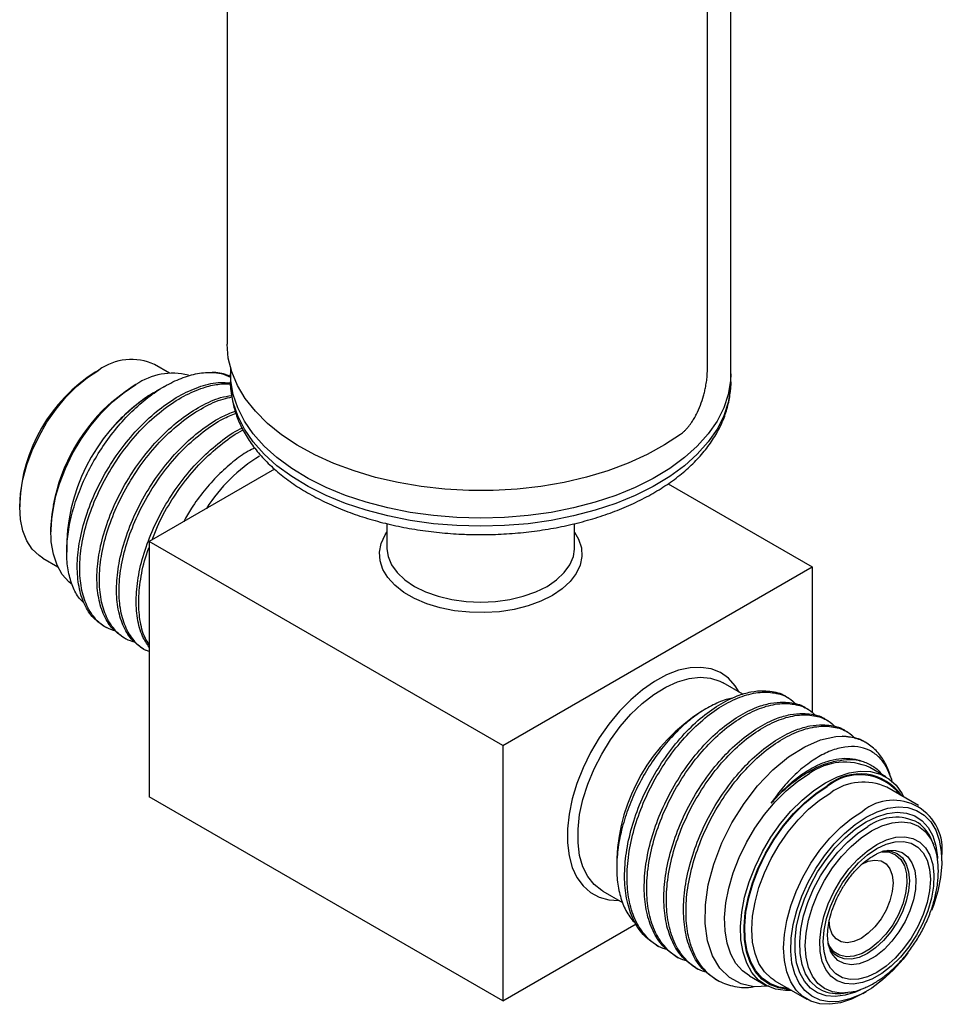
# Model space of a CAD drawing. Header units: inches. Extents: x 3.16 to 12.52, y 1.38 to 9.55.
# Tile 11 of 13: x 10.87 to 11.79, y 7.58 to 8.57. Entities that reach past the tile are written whole.
import ezdxf

# ---------------------------------------------------------------- set-up
doc = ezdxf.new("R2010")
doc.units = ezdxf.units.IN
doc.header["$MEASUREMENT"] = 0

msp = doc.modelspace()

# ---------------------------------------------------------------- linework, layer by layer
at = {"color": 7, "linetype": 'Continuous', "lineweight": 25}
for p, q in [((11.58332, 8.21364), (11.58332, 9.16199)), ((11.55997, 8.21866), (11.55997, 9.02346)), ((11.07982, 8.8164), (11.07982, 8.24338)), ((11.02227, 8.21439), (11.00735, 8.223)), ((10.95147, 8.21746), (10.94793, 8.21542)), ((11.08332, 8.21914), (11.08332, 8.21364)), ((11.08332, 8.21364), (11.08332, 8.2056)), ((11.58332, 8.2056), (11.58332, 8.21364)), ((10.98859, 8.20297), (10.98682, 8.20195)), ((11.01715, 8.20109), (11.00879, 8.19627)), ((11.08333, 8.20408), (11.08332, 8.2056)), ((11.58332, 8.2056), (11.58331, 8.20483)), ((11.0055, 8.19437), (11.0045, 8.19379)), ((11.12712, 8.11844), (11.00186, 8.04613)), ((11.5206, 8.10385), (11.66477, 8.02062)), ((10.87246, 8.08469), (10.87246, 8.0806)), ((11.23957, 8.06403), (11.23957, 8.0395)), ((11.42707, 8.0395), (11.42707, 8.064)), ((10.90357, 8.05774), (10.90357, 8.0557)), ((10.91948, 8.04652), (10.91948, 8.03532)), ((11.35541, 7.84203), (11.00186, 8.04613)), ((11.00186, 8.04613), (11.00186, 7.79096)), ((11.23957, 8.0395), (11.23958, 8.03872)), ((11.42705, 8.03848), (11.42707, 8.0395)), ((10.89561, 8.02944), (10.91053, 8.02083)), ((11.35541, 7.84203), (11.66477, 8.02062)), ((11.66477, 8.02062), (11.66477, 7.87488)), ((10.95661, 7.9614), (10.95907, 7.95998)), ((10.97626, 7.95006), (10.97871, 7.94864)), ((10.9959, 7.93872), (10.99835, 7.9373)), ((11.59536, 7.89337), (11.57552, 7.90482)), ((11.64127, 7.88946), (11.63815, 7.89126)), ((11.55904, 7.87916), (11.55427, 7.87641)), ((11.66091, 7.87812), (11.65846, 7.87954)), ((11.68056, 7.86678), (11.6781, 7.8682)), ((11.7002, 7.85544), (11.69774, 7.85686)), ((11.71831, 7.84499), (11.71738, 7.84552)), ((11.35541, 7.84203), (11.35541, 7.58686)), ((11.73815, 7.81093), (11.72224, 7.82012)), ((11.7438, 7.80868), (11.74436, 7.80526)), ((11.77102, 7.78214), (11.7392, 7.80051)), ((11.35541, 7.58686), (11.00186, 7.79096)), ((11.78591, 7.74332), (11.78428, 7.7473)), ((11.46926, 7.72914), (11.46926, 7.71983)), ((11.79417, 7.7269), (11.79417, 7.73098)), ((11.45528, 7.69654), (11.47502, 7.68514)), ((11.35541, 7.58686), (11.48855, 7.66372)), ((11.50865, 7.64272), (11.5111, 7.6413)), ((11.52829, 7.63138), (11.53075, 7.62996)), ((11.68313, 7.63669), (11.68254, 7.63804)), ((11.54793, 7.62004), (11.55039, 7.61862)), ((11.602, 7.61183), (11.61791, 7.60265)), ((11.56757, 7.6087), (11.57003, 7.60728)), ((11.62746, 7.60695), (11.62557, 7.60812)), ((11.62746, 7.60695), (11.65928, 7.58858)), ((11.69608, 7.59452), (11.70035, 7.5951)), ((11.70243, 7.59543), (11.70035, 7.5951)), ((11.71517, 7.59412), (11.7187, 7.59616))]:
    msp.add_line(p, q, dxfattribs=at)
at = {"color": 7, "linetype": 'Continuous', "lineweight": 25, "flags": 128}
for points in [[(11.53289, 8.15314), (11.51711, 8.14259), (11.49967, 8.13295), (11.48072, 8.12432), (11.46043, 8.11676), (11.43899, 8.11036), (11.41659, 8.10516), (11.39344, 8.10121), (11.36974, 8.09855), (11.3457, 8.09721), (11.32156, 8.09719), (11.29753, 8.0985), (11.27381, 8.10112), (11.25064, 8.10504), (11.22822, 8.1102), (11.20675, 8.11658), (11.18643, 8.12411), (11.16744, 8.13271), (11.14996, 8.14233), (11.13414, 8.15285), (11.12012, 8.1642), (11.10804, 8.17627), (11.098, 8.18895), (11.0901, 8.20212), (11.0844, 8.21566), (11.08097, 8.22946), (11.07982, 8.24338)], [(10.89561, 8.02944), (10.89176, 8.03199), (10.885, 8.03851), (10.8796, 8.04682), (10.87566, 8.05674), (10.87326, 8.06808), (10.87246, 8.0806), (10.87326, 8.09405), (10.87566, 8.10816), (10.8796, 8.12263), (10.885, 8.13718), (10.89176, 8.1515), (10.89973, 8.16531), (10.90876, 8.17832), (10.91865, 8.19027), (10.92922, 8.20092), (10.94023, 8.21005), (10.95148, 8.21747)], [(11.33332, 8.06932), (11.30955, 8.06997), (11.286, 8.07193), (11.26288, 8.07517), (11.2404, 8.07966), (11.21876, 8.08536), (11.19816, 8.09223), (11.17878, 8.1002), (11.1608, 8.10919), (11.14438, 8.11913), (11.12967, 8.12993), (11.11681, 8.14148), (11.10591, 8.15369), (11.09707, 8.16644), (11.09036, 8.17962), (11.08586, 8.1931), (11.0836, 8.20677), (11.08332, 8.21364)], [(11.33332, 8.06932), (11.30955, 8.06997), (11.286, 8.07193), (11.26288, 8.07517), (11.2404, 8.07966), (11.21876, 8.08536), (11.19816, 8.09223), (11.17878, 8.1002), (11.1608, 8.10919), (11.14438, 8.11913), (11.12967, 8.12993), (11.11681, 8.14148), (11.10591, 8.15369), (11.09707, 8.16644), (11.09036, 8.17962), (11.08586, 8.1931), (11.0836, 8.20677), (11.08332, 8.21364)], [(11.58332, 8.21364), (11.58303, 8.20677), (11.58077, 8.1931), (11.57627, 8.17962), (11.56957, 8.16644), (11.56072, 8.15369), (11.54982, 8.14148), (11.53696, 8.12993), (11.52225, 8.11913), (11.50584, 8.10919), (11.48786, 8.1002), (11.46848, 8.09223), (11.44787, 8.08536), (11.42623, 8.07966), (11.40375, 8.07517), (11.38063, 8.07193), (11.35708, 8.06997), (11.33332, 8.06932)], [(11.58332, 8.21364), (11.58303, 8.20677), (11.58077, 8.1931), (11.57627, 8.17962), (11.56957, 8.16644), (11.56072, 8.15369), (11.54982, 8.14148), (11.53696, 8.12993), (11.52225, 8.11913), (11.50584, 8.10919), (11.48786, 8.1002), (11.46848, 8.09223), (11.44787, 8.08536), (11.42623, 8.07966), (11.40375, 8.07517), (11.38063, 8.07193), (11.35708, 8.06997), (11.33332, 8.06932)], [(10.92401, 8.00365), (10.9216, 8.00566), (10.91496, 8.01319), (10.90976, 8.0225), (10.9061, 8.03341), (10.90404, 8.04571), (10.90362, 8.05916), (10.90486, 8.0735), (10.90773, 8.08845), (10.91218, 8.10371), (10.91811, 8.119), (10.92541, 8.13401), (10.93395, 8.14846), (10.94354, 8.16205), (10.95402, 8.17453), (10.96516, 8.18565), (10.97677, 8.19519), (10.9886, 8.20298)], [(11.33332, 8.06128), (11.30955, 8.06194), (11.286, 8.06389), (11.26288, 8.06713), (11.2404, 8.07162), (11.21876, 8.07733), (11.19816, 8.08419), (11.17878, 8.09216), (11.1608, 8.10115), (11.14438, 8.11109), (11.12967, 8.12189), (11.11681, 8.13344), (11.10591, 8.14565), (11.09707, 8.1584), (11.09036, 8.17158), (11.08586, 8.18507), (11.0836, 8.19874), (11.08333, 8.20408)], [(11.58331, 8.20483), (11.58303, 8.19874), (11.58077, 8.18507), (11.57627, 8.17158), (11.56957, 8.1584), (11.56072, 8.14565), (11.54982, 8.13344), (11.53696, 8.12189), (11.52225, 8.11109), (11.50584, 8.10115), (11.48786, 8.09216), (11.46848, 8.08419), (11.44787, 8.07733), (11.42623, 8.07162), (11.40375, 8.06713), (11.38063, 8.06389), (11.35708, 8.06194), (11.33332, 8.06128)], [(11.42707, 8.05545), (11.43112, 8.0485), (11.43393, 8.03992), (11.4345, 8.03119), (11.4328, 8.02251), (11.42888, 8.01407), (11.42283, 8.00606), (11.41478, 7.99867), (11.40491, 7.99204), (11.39344, 7.98635), (11.38063, 7.9817), (11.36676, 7.9782), (11.35214, 7.97594), (11.3371, 7.97497), (11.32198, 7.97529), (11.30711, 7.97692), (11.29283, 7.9798), (11.27945, 7.98388), (11.26727, 7.98907), (11.25657, 7.99525), (11.24759, 8.00228), (11.24051, 8.01), (11.23552, 8.01825), (11.2327, 8.02683), (11.23214, 8.03556), (11.23383, 8.04424), (11.23775, 8.05268), (11.23957, 8.05545)], [(11.23958, 8.03872), (11.24072, 8.03103), (11.24416, 8.02278), (11.24978, 8.01493), (11.25747, 8.00769), (11.26703, 8.00123), (11.27821, 7.99571), (11.29076, 7.99128), (11.30435, 7.98803), (11.31865, 7.98604), (11.33332, 7.98538), (11.34798, 7.98604), (11.36229, 7.98803), (11.37588, 7.99128), (11.38842, 7.99571), (11.39961, 8.00123), (11.40916, 8.00769), (11.41685, 8.01493), (11.42248, 8.02278), (11.42591, 8.03103), (11.42705, 8.03848)], [(11.59178, 7.89543), (11.58782, 7.90177), (11.58099, 7.90931), (11.57289, 7.91498), (11.56368, 7.91865), (11.55351, 7.92028), (11.54256, 7.91983), (11.53103, 7.9173), (11.51914, 7.91275), (11.50707, 7.90625), (11.49507, 7.89793), (11.48333, 7.88792), (11.47207, 7.87641), (11.46149, 7.8636), (11.45177, 7.84973), (11.4431, 7.83504), (11.43562, 7.81978), (11.42947, 7.80424), (11.42476, 7.78869), (11.42157, 7.77341), (11.41996, 7.75868), (11.41996, 7.74474), (11.42157, 7.73186), (11.42476, 7.72026), (11.42947, 7.71015), (11.43562, 7.70171), (11.4431, 7.69509), (11.45177, 7.69041), (11.46149, 7.68776), (11.47154, 7.68715)], [(11.45528, 7.69654), (11.45423, 7.69716), (11.44661, 7.70325), (11.44032, 7.71124), (11.43549, 7.72097), (11.43223, 7.73225), (11.43057, 7.74486), (11.43057, 7.75856), (11.43223, 7.77308), (11.43549, 7.78813), (11.44032, 7.80343), (11.44661, 7.81868), (11.45423, 7.83358), (11.46305, 7.84783), (11.47288, 7.86117), (11.48354, 7.87333), (11.49483, 7.88408), (11.50651, 7.8932), (11.51836, 7.90052), (11.53016, 7.9059), (11.54167, 7.90923), (11.55267, 7.91045), (11.56294, 7.90953), (11.57229, 7.90649), (11.57552, 7.90482)], [(11.62152, 7.60149), (11.62106, 7.60138), (11.60649, 7.60099), (11.59352, 7.60393), (11.58187, 7.6103), (11.57243, 7.61958), (11.56496, 7.63202), (11.56005, 7.64678), (11.55764, 7.66417), (11.55793, 7.6827), (11.56085, 7.70292), (11.56627, 7.72349), (11.57431, 7.74469), (11.58433, 7.76475), (11.59653, 7.78426), (11.61015, 7.80191), (11.62537, 7.81785), (11.64091, 7.83073), (11.65721, 7.84094), (11.67291, 7.84768), (11.68841, 7.85113), (11.69473, 7.85151), (11.69473, 7.85151)], [(11.67803, 7.80498), (11.68987, 7.81086), (11.70147, 7.81471), (11.71262, 7.81646), (11.72309, 7.81607), (11.73269, 7.81356), (11.74122, 7.80897), (11.74852, 7.80239), (11.75446, 7.79395), (11.75611, 7.79075)], [(11.602, 7.61183), (11.59512, 7.61684), (11.58848, 7.62437), (11.58328, 7.63368), (11.57962, 7.64459), (11.57756, 7.65689), (11.57714, 7.67035), (11.57838, 7.68469), (11.58125, 7.69963), (11.5857, 7.7149), (11.59163, 7.73019), (11.59893, 7.7452), (11.60747, 7.75964), (11.61706, 7.77323), (11.62754, 7.78571), (11.63868, 7.79683), (11.65029, 7.80638), (11.66212, 7.81416)], [(11.64437, 7.59719), (11.63811, 7.59705), (11.62805, 7.5985), (11.61896, 7.60206), (11.61103, 7.60766), (11.60439, 7.61519), (11.59919, 7.6245), (11.59553, 7.63541), (11.59347, 7.64771), (11.59305, 7.66116), (11.59429, 7.6755), (11.59716, 7.69045), (11.60161, 7.70572), (11.60754, 7.721), (11.61484, 7.73601), (11.62338, 7.75046), (11.63297, 7.76405), (11.64345, 7.77653), (11.65459, 7.78765), (11.6662, 7.79719), (11.67803, 7.80498)], [(11.64248, 7.59828), (11.64071, 7.59831), (11.63086, 7.59973), (11.62196, 7.60322), (11.61419, 7.6087), (11.60769, 7.61607), (11.6026, 7.62519), (11.59901, 7.63587), (11.59699, 7.64792), (11.59659, 7.66109), (11.5978, 7.67513), (11.60061, 7.68977), (11.60496, 7.70472), (11.61077, 7.71969), (11.61792, 7.73439), (11.62628, 7.74853), (11.63568, 7.76184), (11.64593, 7.77406), (11.65685, 7.78495), (11.66821, 7.79429), (11.6798, 7.80192)], [(11.64083, 7.59923), (11.63127, 7.60063), (11.62245, 7.60409), (11.61474, 7.60952), (11.6083, 7.61683), (11.60326, 7.62587), (11.5997, 7.63647), (11.5977, 7.64841), (11.59729, 7.66147), (11.5985, 7.67539), (11.60128, 7.6899), (11.6056, 7.70473), (11.61136, 7.71957), (11.61845, 7.73414), (11.62673, 7.74816), (11.63605, 7.76136), (11.64622, 7.77348), (11.65704, 7.78427), (11.66831, 7.79354), (11.6798, 7.8011)], [(11.62557, 7.60812), (11.62362, 7.6095), (11.61686, 7.61602), (11.61146, 7.62433), (11.60752, 7.63425), (11.60512, 7.64559), (11.60432, 7.65811), (11.60512, 7.67156), (11.60752, 7.68567), (11.61146, 7.70014), (11.61686, 7.71469), (11.62362, 7.72901), (11.63159, 7.74282), (11.64061, 7.75583), (11.65051, 7.76778), (11.66107, 7.77843), (11.67209, 7.78756), (11.68333, 7.79498)], [(11.71517, 7.59412), (11.71515, 7.59411), (11.70391, 7.58855), (11.69289, 7.58496), (11.68233, 7.58341), (11.67243, 7.58394), (11.66341, 7.58653), (11.65544, 7.59113), (11.64868, 7.59765), (11.64328, 7.60596), (11.63934, 7.61588), (11.63694, 7.62722), (11.63614, 7.63974), (11.63694, 7.65319), (11.63934, 7.6673), (11.64328, 7.68177), (11.64868, 7.69632), (11.65544, 7.71064), (11.66341, 7.72445), (11.67243, 7.73746), (11.68233, 7.74941), (11.69289, 7.76006), (11.70391, 7.76919), (11.71515, 7.77661), (11.71515, 7.77661)], [(11.71869, 7.77049), (11.72968, 7.7759), (11.74044, 7.77934), (11.75073, 7.78074), (11.76034, 7.78006), (11.76906, 7.77732), (11.77671, 7.77257), (11.78312, 7.76592), (11.78816, 7.75752), (11.79172, 7.74753), (11.79372, 7.73617), (11.79412, 7.72368), (11.79292, 7.71034), (11.79013, 7.69642), (11.78582, 7.68222), (11.78395, 7.67719)], [(11.7604, 7.63475), (11.75563, 7.62863), (11.74565, 7.61747), (11.7351, 7.60771), (11.7242, 7.59957), (11.71318, 7.59321), (11.70228, 7.58876), (11.69172, 7.58634), (11.68175, 7.58598), (11.67256, 7.5877), (11.66435, 7.59145), (11.6573, 7.59716), (11.65156, 7.60471), (11.64725, 7.61393), (11.64446, 7.62464), (11.64326, 7.63659), (11.64366, 7.64954), (11.64566, 7.66321), (11.64922, 7.67731), (11.65426, 7.69153), (11.66067, 7.70558), (11.66832, 7.71916), (11.67704, 7.73197), (11.68665, 7.74375), (11.69694, 7.75424), (11.7077, 7.76321), (11.71869, 7.77049), (11.71869, 7.77049)], [(11.71869, 7.76576), (11.72933, 7.77098), (11.73973, 7.77424), (11.74966, 7.77547), (11.7589, 7.77465), (11.76725, 7.77178), (11.7745, 7.76694), (11.78051, 7.76023), (11.78514, 7.7518), (11.78829, 7.74184), (11.78988, 7.73058), (11.78996, 7.72924)], [(11.71295, 7.59784), (11.70805, 7.59566), (11.69765, 7.5924), (11.68772, 7.59117), (11.67848, 7.59199), (11.67013, 7.59486), (11.66288, 7.5997), (11.65687, 7.60641), (11.65224, 7.61484), (11.64909, 7.6248), (11.6475, 7.63606), (11.6475, 7.64838), (11.64909, 7.66149), (11.65224, 7.67507), (11.65687, 7.68885), (11.66288, 7.7025), (11.67013, 7.71572), (11.67848, 7.72822), (11.68772, 7.73971), (11.69765, 7.74995), (11.70805, 7.75869), (11.71869, 7.76576)], [(11.674, 7.59763), (11.66945, 7.60036), (11.66311, 7.6063), (11.65811, 7.61403), (11.65457, 7.62336), (11.65258, 7.63407), (11.65218, 7.64591), (11.65338, 7.6586), (11.65615, 7.67185), (11.66043, 7.68534), (11.66612, 7.69876), (11.67308, 7.7118), (11.68115, 7.72414), (11.69014, 7.7355), (11.69984, 7.74562), (11.71003, 7.75425), (11.72046, 7.7612)], [(11.70035, 7.5951), (11.6939, 7.59469), (11.68503, 7.59584), (11.67712, 7.59908), (11.67037, 7.60431), (11.66493, 7.61141), (11.66095, 7.62021), (11.65852, 7.63049), (11.65771, 7.64199), (11.65852, 7.65444), (11.66095, 7.66752), (11.66493, 7.68091), (11.67037, 7.69429), (11.67712, 7.70732), (11.68503, 7.71969), (11.6939, 7.73109), (11.70351, 7.74123), (11.71362, 7.74987), (11.72399, 7.7568)], [(11.72399, 7.7568), (11.73436, 7.76184), (11.74448, 7.76488), (11.75409, 7.76583), (11.76295, 7.76467), (11.77086, 7.76144), (11.77762, 7.75621), (11.78305, 7.7491), (11.78611, 7.74283)], [(11.7293, 7.74313), (11.73895, 7.74775), (11.74832, 7.75035), (11.75714, 7.75083), (11.76517, 7.7492), (11.77216, 7.7455), (11.77792, 7.73984), (11.78228, 7.73237), (11.78511, 7.72331), (11.78634, 7.71293), (11.78593, 7.70152), (11.78389, 7.68941), (11.78028, 7.67695), (11.7752, 7.66449), (11.76881, 7.6524), (11.76127, 7.64103), (11.75282, 7.63069), (11.74368, 7.62169), (11.73414, 7.61429), (11.72445, 7.6087), (11.71491, 7.60508), (11.70578, 7.60354), (11.69732, 7.60411), (11.68979, 7.60679), (11.68339, 7.61149), (11.67831, 7.61808), (11.6747, 7.62637), (11.67266, 7.63613), (11.67225, 7.64706), (11.67348, 7.65887), (11.67631, 7.6712), (11.68068, 7.6837), (11.68643, 7.69601), (11.69343, 7.70779), (11.70145, 7.71868), (11.71027, 7.72838), (11.71965, 7.73661), (11.7293, 7.74313)], [(11.7293, 7.73905), (11.7386, 7.74348), (11.74762, 7.7459), (11.75608, 7.74622), (11.76373, 7.74445), (11.77033, 7.74064), (11.77568, 7.7349), (11.77963, 7.72741), (11.78205, 7.71839), (11.78286, 7.70812), (11.78205, 7.69691), (11.77963, 7.6851), (11.77568, 7.67305), (11.77033, 7.66113), (11.76373, 7.64969), (11.75608, 7.63909), (11.74762, 7.62965), (11.7386, 7.62165), (11.7293, 7.61534), (11.72, 7.61091), (11.71098, 7.6085), (11.70251, 7.60817), (11.69487, 7.60994), (11.68826, 7.61375), (11.68291, 7.61949), (11.67896, 7.62698), (11.67655, 7.636), (11.67573, 7.64628), (11.67655, 7.65749), (11.67896, 7.66929), (11.68291, 7.68134), (11.68826, 7.69327), (11.69487, 7.7047), (11.70251, 7.7153), (11.71098, 7.72474), (11.72, 7.73274), (11.7293, 7.73905)], [(11.73967, 7.73725), (11.74049, 7.73735), (11.74799, 7.73722), (11.75462, 7.73503), (11.76014, 7.73085), (11.76436, 7.72485), (11.76712, 7.71724), (11.76832, 7.70829), (11.76792, 7.69832), (11.76593, 7.68771), (11.76243, 7.67682), (11.75753, 7.66606), (11.75143, 7.65581), (11.74433, 7.64645), (11.7365, 7.63831), (11.72821, 7.63168), (11.71977, 7.62681), (11.71149, 7.62387), (11.70366, 7.62297), (11.69656, 7.62414), (11.69045, 7.62734), (11.68556, 7.63245), (11.68313, 7.63669)], [(11.73432, 7.73582), (11.73466, 7.73585), (11.74186, 7.73539), (11.74811, 7.7328), (11.75316, 7.72819), (11.75679, 7.72174), (11.75885, 7.71373), (11.75927, 7.70446), (11.75802, 7.69434), (11.75516, 7.68377), (11.7508, 7.67318), (11.74512, 7.66301), (11.73836, 7.65367), (11.73079, 7.64554), (11.72272, 7.63897), (11.71448, 7.63421), (11.70641, 7.63147), (11.69884, 7.63085), (11.69208, 7.63238), (11.6864, 7.636), (11.68204, 7.64156), (11.68053, 7.64471)], [(11.71357, 7.72323), (11.72069, 7.72641), (11.72745, 7.72758), (11.73352, 7.72668), (11.73858, 7.72376), (11.74239, 7.71895), (11.74476, 7.71251), (11.74556, 7.70475), (11.74476, 7.69606), (11.74239, 7.68689), (11.73858, 7.67768), (11.73352, 7.66891), (11.72745, 7.661), (11.72069, 7.65437), (11.71357, 7.64933), (11.70645, 7.64615), (11.69968, 7.64497), (11.69362, 7.64587), (11.68855, 7.6488), (11.68474, 7.6536), (11.68237, 7.66005), (11.68157, 7.66767)], [(11.73488, 7.7366), (11.73597, 7.73673), (11.74324, 7.73644), (11.7496, 7.73408), (11.75483, 7.72974), (11.75871, 7.7236), (11.7611, 7.71588), (11.76191, 7.70688), (11.7611, 7.69695), (11.75871, 7.68646), (11.75483, 7.67584), (11.7496, 7.66547), (11.74324, 7.65576), (11.73597, 7.64708), (11.72809, 7.63977), (11.7199, 7.63411), (11.7117, 7.63031), (11.70382, 7.62852), (11.69656, 7.62881), (11.69019, 7.63117), (11.68709, 7.63338)], [(11.68709, 7.63338), (11.68496, 7.6355), (11.68188, 7.64002)]]:
    msp.add_lwpolyline(points, dxfattribs=at)
at = {"color": 7, "linetype": 'Continuous', "lineweight": 25}
for centre, radius, start, end in [((10.98415, 8.17237), 0.05569, 65.38656, 125.9239), ((11.03561, 8.07765), 0.1633, 122.46916, 177.53084), ((11.02521, 8.14955), 0.06477, 75.85164, 124.42155), ((11.08386, 8.0498), 0.18047, 122.52432, 177.47568), ((11.1036, 8.0384), 0.1843, 122.52432, 177.47568), ((11.08369, 8.0499), 0.1806, 130.37033, 169.63504), ((11.19928, 7.9899), 0.16619, 121.54165, 147.50852), ((11.65338, 7.72102), 0.1843, 122.52432, 177.47568), ((11.69731, 7.76539), 0.06014, 65.50665, 125.80381), ((11.71242, 7.76298), 0.0508, 34.62142, 129.9547), ((11.71222, 7.76225), 0.05061, 37.12909, 129.84598), ((11.71601, 7.74988), 0.05569, 65.38656, 125.9239), ((11.74578, 7.73841), 0.04896, 351.27104, 128.71821), ((11.7484, 7.72356), 0.04688, 61.81796, 126.59315), ((11.74913, 7.73398), 0.0376, 20.75635, 55.2848), ((11.69014, 7.63234), 0.03828, 245.05607, 278.93036)]:
    msp.add_arc(centre, radius, start, end, dxfattribs=at)
for points, knots in [([(10.93694, 7.98447), (10.93531, 7.98598), (10.93062, 7.99038), (10.92517, 8.00086), (10.9208, 8.01539), (10.91907, 8.03227), (10.92002, 8.05082), (10.92357, 8.07058), (10.92977, 8.09106), (10.9384, 8.11168), (10.94926, 8.13174), (10.96206, 8.15082), (10.97656, 8.16829), (10.99231, 8.18369), (11.00882, 8.19638), (11.02561, 8.20614), (11.04224, 8.21253), (11.0553, 8.21509), (11.06255, 8.21517), (11.06474, 8.2152)], [0, 0, 0, 0, 0.032084, 0.092917, 0.154525, 0.216132, 0.277706, 0.339281, 0.401832, 0.464383, 0.526992, 0.589608, 0.653348, 0.717088, 0.780821, 0.84456, 0.908424, 0.972288, 1, 1, 1, 1]), ([(11.06474, 8.2152), (11.06783, 8.21495), (11.07451, 8.21442), (11.08023, 8.2118), (11.08332, 8.21039)], [0, 0, 0, 0, 0.461878, 1, 1, 1, 1]), ([(11.08332, 8.21072), (11.08217, 8.21136), (11.07671, 8.21436), (11.07002, 8.21483), (11.06474, 8.2152)], [0, 0, 0, 0, 0.2112107, 1, 1, 1, 1]), ([(11.53289, 8.15314), (11.53357, 8.15367), (11.53494, 8.15472), (11.53693, 8.15651), (11.53885, 8.15846), (11.54072, 8.16058), (11.54253, 8.16286), (11.54456, 8.1657), (11.54675, 8.16916), (11.54978, 8.17469), (11.55307, 8.18215), (11.55564, 8.19001), (11.55726, 8.19634), (11.55836, 8.20158), (11.55925, 8.20723), (11.55985, 8.21317), (11.55993, 8.21682), (11.55997, 8.21866)], [0, 0, 0, 0, 0.042381, 0.084357, 0.1261, 0.167789, 0.2096, 0.251709, 0.314497, 0.377227, 0.502282, 0.626999, 0.689308, 0.751557, 0.834513, 0.916837, 1, 1, 1, 1]), ([(10.95661, 7.9614), (10.95253, 7.96435), (10.94428, 7.9703), (10.93581, 7.9848), (10.93073, 8.00275), (10.92945, 8.02371), (10.93192, 8.04682), (10.93823, 8.0714), (10.94811, 8.09632), (10.96107, 8.12048), (10.9767, 8.14309), (10.99461, 8.16339), (11.01399, 8.18039), (11.03398, 8.19347), (11.05388, 8.20194), (11.07052, 8.20586), (11.0796, 8.20492), (11.08279, 8.20458)], [0, 0, 0, 0, 0.068062, 0.137469, 0.206878, 0.27495, 0.343021, 0.412428, 0.481836, 0.549909, 0.617979, 0.687387, 0.756795, 0.824868, 0.892938, 0.962346, 1, 1, 1, 1]), ([(10.96854, 7.95654), (10.96529, 7.95751), (10.95714, 7.95994), (10.94691, 7.96921), (10.93822, 7.9833), (10.9332, 8.00136), (10.9319, 8.02229), (10.93438, 8.04541), (10.94068, 8.06998), (10.95057, 8.0949), (10.96353, 8.11906), (10.97915, 8.14168), (10.99706, 8.16197), (11.01645, 8.17898), (11.03643, 8.19202), (11.05462, 8.19987), (11.07071, 8.20378), (11.07971, 8.20382), (11.08419, 8.20385)], [0, 0, 0, 0, 0.043481, 0.108911, 0.175626, 0.242341, 0.307773, 0.373203, 0.439918, 0.506633, 0.572065, 0.637495, 0.70421, 0.770925, 0.836357, 0.901787, 0.951147, 1, 1, 1, 1]), ([(11.08358, 8.20384), (11.0836, 8.20117), (11.08364, 8.19385), (11.08596, 8.18196), (11.09028, 8.16836), (11.09663, 8.1551), (11.10487, 8.14227), (11.115, 8.12994), (11.12695, 8.11822), (11.14063, 8.10721), (11.15592, 8.09702), (11.17268, 8.08775), (11.19074, 8.07946), (11.20993, 8.07222), (11.2301, 8.06608), (11.25107, 8.06107), (11.27268, 8.05721), (11.29476, 8.05456), (11.31505, 8.05317), (11.32793, 8.05302), (11.33332, 8.05296)], [0, 0, 0, 0, 0.031459, 0.08639, 0.141468, 0.197069, 0.25344, 0.310662, 0.368654, 0.427227, 0.486166, 0.545279, 0.60442, 0.663506, 0.72251, 0.781428, 0.840268, 0.899046, 0.957783, 1, 1, 1, 1]), ([(11.33332, 8.05296), (11.33729, 8.053), (11.34875, 8.05309), (11.36765, 8.05418), (11.38979, 8.05661), (11.4115, 8.06024), (11.4326, 8.06503), (11.45293, 8.07096), (11.47233, 8.078), (11.49065, 8.08611), (11.50773, 8.09524), (11.52344, 8.10536), (11.53762, 8.1164), (11.55011, 8.12829), (11.56079, 8.14092), (11.5695, 8.15416), (11.57619, 8.16787), (11.58068, 8.18187), (11.58305, 8.1942), (11.58306, 8.20182), (11.58307, 8.2047)], [0, 0, 0, 0, 0.031015, 0.089528, 0.148081, 0.206683, 0.265358, 0.324128, 0.383014, 0.44203, 0.501178, 0.560439, 0.619748, 0.678956, 0.737867, 0.796228, 0.853797, 0.910433, 0.966171, 1, 1, 1, 1]), ([(10.97626, 7.95006), (10.97217, 7.95301), (10.96392, 7.95896), (10.95545, 7.97347), (10.95037, 7.99141), (10.94909, 8.01237), (10.95157, 8.03549), (10.95787, 8.06006), (10.96776, 8.08498), (10.98071, 8.10914), (10.99634, 8.13176), (11.01424, 8.15204), (11.03365, 8.1691), (11.05357, 8.18195), (11.0708, 8.18993), (11.08077, 8.19156), (11.08445, 8.19216)], [0, 0, 0, 0, 0.072968, 0.147379, 0.221791, 0.294771, 0.367748, 0.442159, 0.516571, 0.589551, 0.662528, 0.736939, 0.811351, 0.884331, 0.957308, 1, 1, 1, 1]), ([(10.98818, 7.9452), (10.98493, 7.94617), (10.97678, 7.9486), (10.96656, 7.95787), (10.95786, 7.97196), (10.95284, 7.99002), (10.95154, 8.01095), (10.95402, 8.03407), (10.96032, 8.05864), (10.97021, 8.08357), (10.98317, 8.10772), (10.9988, 8.13034), (11.0167, 8.15062), (11.0361, 8.16767), (11.05604, 8.18056), (11.07245, 8.18805), (11.08176, 8.18997), (11.08473, 8.19058)], [0, 0, 0, 0, 0.046637, 0.116815, 0.188372, 0.25993, 0.33011, 0.400289, 0.471846, 0.543403, 0.613583, 0.683762, 0.755319, 0.826877, 0.897057, 0.967236, 1, 1, 1, 1]), ([(11.00889, 8.19607), (11.00776, 8.1955), (11.00107, 8.1921), (10.989, 8.18291), (10.97659, 8.17195), (10.96991, 8.16481), (10.96816, 8.16293)], [0, 0, 0, 0, 0.079426, 0.470287, 0.861147, 1, 1, 1, 1]), ([(10.96816, 8.16293), (10.96964, 8.16459), (10.97712, 8.17289), (10.98983, 8.18407), (11.00189, 8.19277), (11.00729, 8.19527), (11.00786, 8.19554)], [0, 0, 0, 0, 0.119952, 0.602751, 0.957517, 1, 1, 1, 1]), ([(10.9959, 7.93872), (10.99181, 7.94167), (10.98356, 7.94762), (10.9751, 7.96213), (10.97002, 7.98008), (10.96873, 8.00103), (10.97121, 8.02415), (10.97751, 8.04872), (10.9874, 8.07364), (11.00035, 8.0978), (11.01598, 8.12041), (11.03389, 8.14073), (11.05327, 8.15763), (11.07162, 8.16998), (11.08311, 8.1745), (11.08803, 8.17643)], [0, 0, 0, 0, 0.077708, 0.156952, 0.236198, 0.313918, 0.391636, 0.47088, 0.550125, 0.627846, 0.705563, 0.784808, 0.864053, 0.941773, 1, 1, 1, 1]), ([(11.00186, 7.93603), (11.00067, 7.93642), (10.99466, 7.9384), (10.98626, 7.94666), (10.97748, 7.96059), (10.97249, 7.97869), (10.97118, 7.99961), (10.97366, 8.02273), (10.97997, 8.0473), (10.98985, 8.07223), (11.00281, 8.09639), (11.01844, 8.11899), (11.03635, 8.13932), (11.05573, 8.15619), (11.07349, 8.16822), (11.08439, 8.17254), (11.08873, 8.17425)], [0, 0, 0, 0, 0.018895, 0.095675, 0.173963, 0.252251, 0.329033, 0.405813, 0.4841, 0.562389, 0.639171, 0.71595, 0.794238, 0.872527, 0.949308, 1, 1, 1, 1]), ([(11.00186, 7.94055), (10.99951, 7.94397), (10.99407, 7.9519), (10.98973, 7.96883), (10.98835, 7.98967), (10.99085, 8.01281), (10.99715, 8.03738), (11.00704, 8.0623), (11.02, 8.08647), (11.03562, 8.10905), (11.05353, 8.12945), (11.07291, 8.14609), (11.08697, 8.15619), (11.0942, 8.15926), (11.09486, 8.15954)], [0, 0, 0, 0, 0.070622, 0.163546, 0.254683, 0.345816, 0.43874, 0.531664, 0.622801, 0.713934, 0.806858, 0.899783, 0.990919, 1, 1, 1, 1]), ([(11.00492, 8.0479), (11.00656, 8.05226), (11.01127, 8.06478), (11.02256, 8.08505), (11.03805, 8.10764), (11.056, 8.12805), (11.07536, 8.14463), (11.08894, 8.15451), (11.09567, 8.15741), (11.09584, 8.15748)], [0, 0, 0, 0, 0.095359, 0.274, 0.452638, 0.634783, 0.816931, 0.995572, 1, 1, 1, 1]), ([(11.10738, 8.13969), (11.10521, 8.13862), (11.0979, 8.13504), (11.08549, 8.12587), (11.07059, 8.11265), (11.05665, 8.09693), (11.045, 8.08127), (11.03895, 8.07054), (11.03645, 8.0661)], [0, 0, 0, 0, 0.082013, 0.275491, 0.46897, 0.665214, 0.861458, 1, 1, 1, 1]), ([(11.00186, 7.94318), (11.00042, 7.94535), (10.99593, 7.95208), (10.99225, 7.96747), (10.99074, 7.98824), (10.99351, 8.0114), (10.99737, 8.0291), (11.0013, 8.0388), (11.00186, 8.04018)], [0, 0, 0, 0, 0.1032584, 0.3204681, 0.5334976, 0.7465218, 0.9637298, 1, 1, 1, 1]), ([(11.50865, 7.64272), (11.50417, 7.64589), (11.49513, 7.65231), (11.48539, 7.66754), (11.47904, 7.68622), (11.47657, 7.70786), (11.47786, 7.73166), (11.4829, 7.75697), (11.49152, 7.78262), (11.50329, 7.80747), (11.51773, 7.83077), (11.53437, 7.85179), (11.55249, 7.86954), (11.57127, 7.88325), (11.58841, 7.89178), (11.60344, 7.89612), (11.61507, 7.89726), (11.62704, 7.89587), (11.63495, 7.89413), (11.63882, 7.89088), (11.63882, 7.89088)], [0, 0, 0, 0, 0.061884, 0.124985, 0.188086, 0.249973, 0.311858, 0.374959, 0.43806, 0.499947, 0.561832, 0.624933, 0.688034, 0.749921, 0.811806, 0.858492, 0.905355, 0.938109, 0.999996, 1, 1, 1, 1]), ([(11.5205, 7.63773), (11.51728, 7.63876), (11.50878, 7.64151), (11.49777, 7.65123), (11.4878, 7.66603), (11.48151, 7.68483), (11.47902, 7.70644), (11.48032, 7.73025), (11.48535, 7.75555), (11.49397, 7.7812), (11.50574, 7.80605), (11.52018, 7.82935), (11.53682, 7.85037), (11.55494, 7.86812), (11.57372, 7.88183), (11.5925, 7.89117), (11.61065, 7.89586), (11.6272, 7.89537), (11.64034, 7.89115), (11.64652, 7.88531), (11.64899, 7.88298)], [0, 0, 0, 0, 0.034903, 0.092274, 0.150772, 0.209271, 0.266644, 0.324015, 0.382513, 0.441011, 0.498384, 0.555756, 0.614254, 0.672752, 0.730125, 0.787496, 0.845994, 0.904493, 0.961866, 1, 1, 1, 1]), ([(11.58478, 7.88926), (11.58386, 7.88914), (11.57841, 7.88844), (11.56762, 7.88395), (11.55289, 7.87588), (11.53821, 7.86462), (11.524, 7.85088), (11.5107, 7.83481), (11.49866, 7.81696), (11.48834, 7.79783), (11.47993, 7.7779), (11.47378, 7.75767), (11.47, 7.73771), (11.46885, 7.7187), (11.47024, 7.70106), (11.47433, 7.68541), (11.48072, 7.67186), (11.48692, 7.66527), (11.49002, 7.66198)], [0, 0, 0, 0, 0.0129711, 0.0773277, 0.1416895, 0.2062531, 0.2708167, 0.3363032, 0.4017897, 0.4672456, 0.532705, 0.5991543, 0.6656036, 0.7321989, 0.7988019, 0.865964, 0.9331262, 1, 1, 1, 1]), ([(11.52829, 7.63138), (11.52381, 7.63455), (11.51477, 7.64097), (11.50503, 7.6562), (11.49869, 7.67488), (11.49621, 7.69653), (11.4975, 7.72033), (11.50254, 7.74563), (11.51116, 7.77128), (11.52293, 7.79613), (11.53737, 7.81943), (11.55401, 7.84045), (11.57213, 7.8582), (11.59091, 7.87191), (11.60805, 7.88044), (11.62308, 7.88478), (11.63472, 7.88592), (11.64668, 7.88453), (11.65459, 7.88279), (11.65846, 7.87954), (11.65846, 7.87954)], [0, 0, 0, 0, 0.061884, 0.124985, 0.188086, 0.249973, 0.311858, 0.374959, 0.43806, 0.499947, 0.561832, 0.624933, 0.688034, 0.749921, 0.811806, 0.858492, 0.905355, 0.938109, 0.999996, 1, 1, 1, 1]), ([(11.54014, 7.62639), (11.53693, 7.62743), (11.52843, 7.63017), (11.51741, 7.63989), (11.50744, 7.65469), (11.50115, 7.67349), (11.49866, 7.6951), (11.49996, 7.71891), (11.50499, 7.74421), (11.51361, 7.76986), (11.52538, 7.79471), (11.53982, 7.81801), (11.55646, 7.83903), (11.57458, 7.85678), (11.59337, 7.87049), (11.61214, 7.87983), (11.63029, 7.88452), (11.64684, 7.88403), (11.65998, 7.87981), (11.66616, 7.87397), (11.66863, 7.87164)], [0, 0, 0, 0, 0.034903, 0.092274, 0.150772, 0.209271, 0.266644, 0.324015, 0.382513, 0.441011, 0.498384, 0.555756, 0.614254, 0.672752, 0.730125, 0.787496, 0.845994, 0.904493, 0.961866, 1, 1, 1, 1]), ([(11.54793, 7.62004), (11.54346, 7.62321), (11.53441, 7.62963), (11.52468, 7.64486), (11.51833, 7.66354), (11.51585, 7.68519), (11.51714, 7.70899), (11.52218, 7.73429), (11.5308, 7.75994), (11.54257, 7.78479), (11.55701, 7.80809), (11.57365, 7.82911), (11.59177, 7.84686), (11.61055, 7.86057), (11.62769, 7.8691), (11.64273, 7.87344), (11.65436, 7.87458), (11.66633, 7.87319), (11.67423, 7.87145), (11.6781, 7.8682), (11.6781, 7.8682)], [0, 0, 0, 0, 0.061884, 0.124985, 0.188086, 0.249973, 0.311858, 0.374959, 0.43806, 0.499947, 0.561832, 0.624933, 0.688034, 0.749921, 0.811806, 0.858492, 0.905355, 0.938109, 0.999996, 1, 1, 1, 1]), ([(11.55978, 7.61505), (11.55657, 7.61609), (11.54807, 7.61883), (11.53705, 7.62855), (11.52708, 7.64335), (11.5208, 7.66215), (11.51831, 7.68376), (11.5196, 7.70757), (11.52464, 7.73287), (11.53325, 7.75852), (11.54502, 7.78337), (11.55946, 7.80667), (11.5761, 7.8277), (11.59423, 7.84544), (11.61301, 7.85915), (11.63178, 7.86849), (11.64993, 7.87318), (11.66648, 7.87269), (11.67962, 7.86847), (11.68581, 7.86264), (11.68827, 7.8603)], [0, 0, 0, 0, 0.034903, 0.092274, 0.150772, 0.209271, 0.266644, 0.324015, 0.382513, 0.441011, 0.498384, 0.555756, 0.614254, 0.672752, 0.730125, 0.787496, 0.845994, 0.904493, 0.961866, 1, 1, 1, 1]), ([(11.56757, 7.6087), (11.5631, 7.61187), (11.55405, 7.61829), (11.54432, 7.63352), (11.53797, 7.65221), (11.5355, 7.67385), (11.53679, 7.69765), (11.54182, 7.72295), (11.55044, 7.74861), (11.56221, 7.77345), (11.57665, 7.79675), (11.59329, 7.81778), (11.61142, 7.83552), (11.63019, 7.84923), (11.64733, 7.85776), (11.66237, 7.8621), (11.674, 7.86324), (11.68597, 7.86185), (11.69387, 7.86011), (11.69774, 7.85686), (11.69774, 7.85686)], [0, 0, 0, 0, 0.061884, 0.124985, 0.188086, 0.249973, 0.311858, 0.374959, 0.43806, 0.499947, 0.561832, 0.624933, 0.688034, 0.749921, 0.811806, 0.858492, 0.905355, 0.938109, 0.999996, 1, 1, 1, 1]), ([(11.60664, 7.601), (11.60555, 7.60076), (11.59796, 7.59911), (11.58529, 7.60086), (11.56957, 7.60644), (11.55664, 7.6171), (11.54674, 7.63204), (11.54043, 7.6508), (11.53795, 7.67242), (11.53924, 7.69623), (11.54428, 7.72153), (11.5529, 7.74719), (11.56466, 7.77203), (11.57911, 7.79533), (11.59574, 7.81636), (11.61387, 7.8341), (11.63265, 7.84781), (11.65142, 7.85715), (11.66957, 7.86184), (11.68612, 7.86135), (11.69927, 7.85713), (11.70545, 7.8513), (11.70791, 7.84896)], [0, 0, 0, 0, 0.0090227, 0.0626513, 0.1152479, 0.1678429, 0.2214709, 0.2750995, 0.3276961, 0.3802911, 0.4339191, 0.4875477, 0.5401443, 0.5927393, 0.6463673, 0.6999959, 0.7525925, 0.8051875, 0.8588156, 0.9124442, 0.9650407, 1, 1, 1, 1]), ([(11.7438, 7.80868), (11.74233, 7.81323), (11.73936, 7.82243), (11.73202, 7.83391), (11.72229, 7.84318), (11.70987, 7.84977), (11.69988, 7.85092), (11.69473, 7.85151)], [0, 0, 0, 0, 0.181366, 0.366898, 0.569657, 0.778297, 1, 1, 1, 1]), ([(11.69473, 7.85151), (11.69754, 7.85129), (11.70567, 7.85066), (11.71351, 7.84877), (11.71738, 7.84552), (11.71738, 7.84552)], [0, 0, 0, 0, 0.346073, 0.999955, 1, 1, 1, 1]), ([(11.7438, 7.80868), (11.74221, 7.81299), (11.73904, 7.82161), (11.73141, 7.83118), (11.72184, 7.83791), (11.71038, 7.84139), (11.6974, 7.84116), (11.68348, 7.83737), (11.66912, 7.83015), (11.65477, 7.82), (11.64082, 7.80678), (11.63054, 7.79442), (11.6251, 7.78657), (11.62367, 7.78451)], [0, 0, 0, 0, 0.097217, 0.194434, 0.291712, 0.388952, 0.48779, 0.586629, 0.681771, 0.776896, 0.871623, 0.966349, 1, 1, 1, 1]), ([(11.62367, 7.78451), (11.63021, 7.79172), (11.64052, 7.80309), (11.6556, 7.81446), (11.66778, 7.82168), (11.67984, 7.82667), (11.69158, 7.82941), (11.70244, 7.82941), (11.7095, 7.82844), (11.71251, 7.82686), (11.71261, 7.82681)], [0, 0, 0, 0, 0.222098, 0.350299, 0.476907, 0.605885, 0.736296, 0.866708, 0.99569, 1, 1, 1, 1]), ([(11.62367, 7.78451), (11.62516, 7.78616), (11.63264, 7.79444), (11.64539, 7.8059), (11.66167, 7.81671), (11.67597, 7.82363), (11.685, 7.82575), (11.68938, 7.82678)], [0, 0, 0, 0, 0.072855, 0.366088, 0.58156, 0.797032, 1, 1, 1, 1]), ([(11.68938, 7.82678), (11.69374, 7.82748), (11.7026, 7.82891), (11.71455, 7.82713), (11.72497, 7.82211), (11.73147, 7.81735), (11.73387, 7.81356), (11.73402, 7.81332)], [0, 0, 0, 0, 0.242287, 0.491599, 0.733883, 0.983038, 1, 1, 1, 1]), ([(11.7028, 7.5957), (11.70417, 7.5959), (11.70896, 7.59658), (11.71726, 7.59968), (11.7276, 7.6049), (11.73781, 7.61196), (11.74763, 7.62053), (11.75683, 7.63041), (11.76522, 7.64136), (11.77267, 7.65315), (11.77902, 7.66556), (11.78414, 7.67834), (11.78793, 7.69126), (11.79026, 7.70409), (11.79109, 7.71663), (11.79012, 7.72853), (11.78843, 7.73729), (11.78642, 7.74161), (11.78596, 7.7426)], [0, 0, 0, 0, 0.026065, 0.091231, 0.158324, 0.226447, 0.294735, 0.362823, 0.430689, 0.498422, 0.566158, 0.634018, 0.702141, 0.770682, 0.839768, 0.9094, 0.979127, 1, 1, 1, 1]), ([(11.72619, 7.73218), (11.72738, 7.73283), (11.73084, 7.73472), (11.73559, 7.73655), (11.73845, 7.73695), (11.73961, 7.73711)], [0, 0, 0, 0, 0.238867, 0.693115, 1, 1, 1, 1]), ([(11.68301, 7.63719), (11.68283, 7.63751), (11.68188, 7.63919), (11.68067, 7.64394), (11.67993, 7.65134), (11.6804, 7.65994), (11.6821, 7.66933), (11.68506, 7.67925), (11.68922, 7.68932), (11.69447, 7.69919), (11.70064, 7.70848), (11.70749, 7.71687), (11.71473, 7.72403), (11.72107, 7.72906), (11.72482, 7.73134), (11.72619, 7.73218)], [0, 0, 0, 0, 0.020284, 0.107253, 0.190654, 0.273655, 0.357154, 0.441471, 0.526494, 0.611961, 0.697569, 0.782936, 0.867713, 0.951612, 1, 1, 1, 1])]:
    msp.add_open_spline(points, degree=3, knots=knots, dxfattribs=at)

doc.saveas('drawing.dxf')
